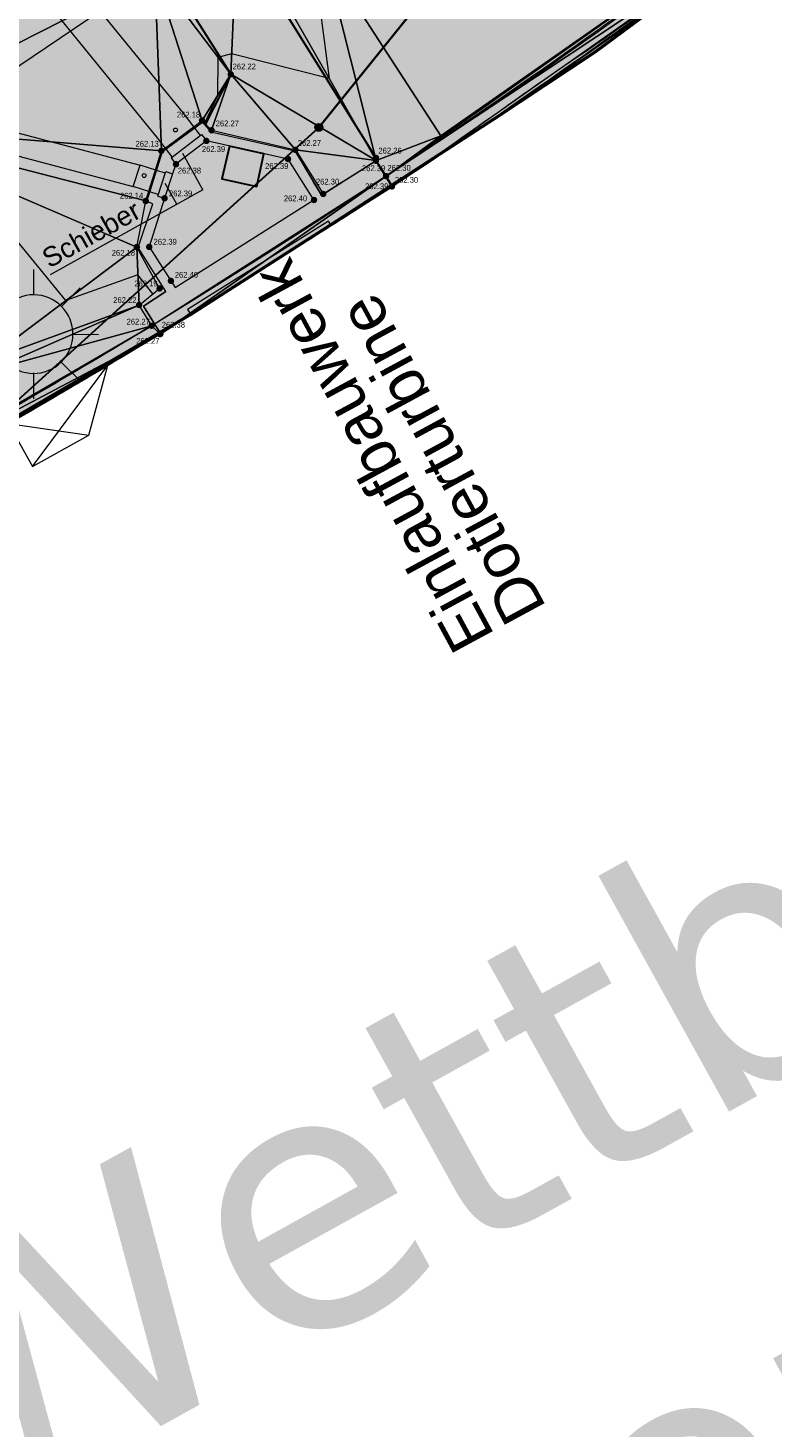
# Model space of a CAD drawing. Header units: millimetres. Extents: x 3402416 to 3403134, y 5267375 to 5268119.
# Tile 91 of 256: x 3402870 to 3402893, y 5267508 to 5267552. Entities that reach past the tile are written whole.
import ezdxf

# ---------------------------------------------------------------- set-up
doc = ezdxf.new("R2010")
doc.units = ezdxf.units.MM
doc.header["$MEASUREMENT"] = 0
for name, pattern in [('100.5', [5.5, 3.9, -1.6]), ('DGN Style 3', [26.58090185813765, 18.98635847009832, -7.59454338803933]), ('Zaun', [3, 1.5, 1.5])]:
    doc.linetypes.add(name, pattern=pattern)
for name, color, linetype, lineweight in [('_WBG Ideenteil + Pachtvertrag', 8, 'Continuous', 25), ('ALKIS_Grenzpunkte_nicht_endgueltig', 1, 'Continuous', 0), ('IVK_Dotierturbine Schacht', 7, 'Continuous', 0), ('IVK_Fahrbahnrand', 7, 'Continuous', 0), ('IVK_Fischpass Leitung', 7, 'Continuous', 0), ('IVK_Gebaeudebezeichnung', 7, 'Continuous', 0), ('IVK_Mauer', 7, 'Continuous', 0), ('IVK_NSH_Hoehe Anschrieb Freiborderhoehung', 3, 'Continuous', 0), ('IVK_NSH_Hoehe Punkt Freiborderhoehung', 7, 'Continuous', 0), ('IVK_NSH_Modell Aussparung Freiborderhoehung', 3, 'Continuous', 0), ('IVK_NSH_Modell Umring Freiborderhoehung', 1, 'Continuous', 0), ('IVK_NSH_Modell Vermaschung Freiborderhoehung', 2, 'Continuous', 0), ('IVK_NSH_Topographie Mauer', 7, 'Continuous', 0), ('IVK_Rahmen Stempel', 7, 'Continuous', 0), ('IVK_Strassenbeleuchtung', 7, 'Continuous', 0), ('IVK_Treppe Überdachung', 7, 'Continuous', 0), ('IVK_Zaun', 7, 'Continuous', 0)]:
    doc.layers.add(name, color=color, linetype=linetype, lineweight=lineweight)
for name, color, linetype, lineweight, true_color in [('_WBG Realisierungsteil', 7, 'Continuous', 50, 0x9494ff), ('ALKIS_Flurstuecksgrenze', 7, 'Continuous', 0, 0xffff80), ('ALKIS_Grenzpunkte_nicht_abgemarkt', 7, 'Continuous', 0, 0xffff80), ('IVK_NSH_Modell Hoehenlinien 20 Zentimeter', 7, 'Continuous', 0, 0xe6956a)]:
    doc.layers.add(name, color=color, linetype=linetype, lineweight=lineweight, true_color=true_color)
doc.styles.add('Arial', font='arial.ttf')
doc.styles.add('Style-arial', font='arial.ttf')
doc.styles.add('Style-Verdana', font='verdana.ttf')

# ---------------------------------------------------------------- blocks, each defined once
blk = doc.blocks.new('LAMPE0')
at = {"color": 0, "linetype": 'ByBlock', "lineweight": -2}
for p, q in [((1e-05, 0.00267), (2e-05, 0.00445)), ((-0.0019, 0.00192), (-0.00317, 0.0032)), ((0.00192, 0.0019), (0.0032, 0.00317)), ((-0.00267, 1e-05), (-0.00445, 2e-05)), ((0.00267, -1e-05), (0.00445, -2e-05)), ((-0.00192, -0.0019), (-0.0032, -0.00317)), ((0.0019, -0.00192), (0.00317, -0.0032)), ((-1e-05, -0.00267), (-2e-05, -0.00445))]:
    blk.add_line(p, q, dxfattribs=at)
for start, end in [(44.74282500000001, 134.742825), (134.742825, 224.742825), (314.742825, 44.74282500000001), (224.742825, 314.742825)]:
    blk.add_arc((0, 0), 0.0027, start, end, dxfattribs=at)
blk = doc.blocks.new('VA203a')
at = {"linetype": 'Continuous', "lineweight": 13, "extrusion": (0, 0, -1)}
blk.add_hatch(color=7, dxfattribs=at).paths.add_polyline_path([(1.192092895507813e-12, -0.05), (0.03535533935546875, -0.03535533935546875), (0.05, 0), (0.03535533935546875, 0.03535533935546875), (0, 0.05), (-0.03535533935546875, 0.03535533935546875), (-0.05, 0), (-0.03535533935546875, -0.03535533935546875)], flags=0)
blk = doc.blocks.new('Grenzpunkt_ Abm. nach Quellenlage n. zu spezifizieren')
at = {"linetype": 'Continuous', "extrusion": (0, 0, -1)}
blk.add_hatch(color=0, dxfattribs=at).paths.add_polyline_path([(1.445510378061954e-18, 0.0165, 0.57735), (-0.0143, -0.0083, 0.57735), (0.0143, -0.008199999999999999, 0.57735)])
at = {"color": 0}
blk.add_circle((0, 0), 0.0165, dxfattribs=at)

msp = doc.modelspace()

# ---------------------------------------------------------------- hatches: boundary and pattern name
at = {"layer": '_WBG Ideenteil + Pachtvertrag', "linetype": 'Continuous', "lineweight": 13, "transparency": 33554483}
h = msp.add_hatch(color=10, dxfattribs=at)
h.dxf.hatch_style = 1
h.paths.add_polyline_path([(3403020.16245001, 5267924.387769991), (3402974.164736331, 5267921.172880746), (3402970.833647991, 5267929.905829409), (3402966.125105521, 5267938.095891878), (3402962.962486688, 5267942.429970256), (3402957.609186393, 5267949.641042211), (3402947.360000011, 5267962.649999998), (3402939.807761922, 5267958.280785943), (3402940.650000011, 5267953.629999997), (3402941.220000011, 5267941.909999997), (3402941.790000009, 5267930.189999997), (3402941.545000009, 5267919.144999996), (3402940.618403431, 5267897.121720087), (3402939.51956888, 5267886.350966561), (3402937.993885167, 5267875.647076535), (3402933.952435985, 5267857.287685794), (3402924.269771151, 5267830.290976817), (3402912.70607658, 5267807.601485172), (3402888.950021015, 5267776.442785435), (3402888.948658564, 5267776.443823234), (3402875.125951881, 5267762.813248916), (3402817.856936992, 5267713.906700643), (3402814.792997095, 5267708.813060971), (3402749.530083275, 5267659.038497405), (3402740.540000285, 5267652.664999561), (3402743.030533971, 5267648.819175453), (3402726.539999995, 5267638.140000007), (3402711.869999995, 5267630.760000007), (3402634.269999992, 5267587.490000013), (3402621.469999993, 5267580.910000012), (3402607.519999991, 5267574.990000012), (3402612.549999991, 5267567.780000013), (3402597.743393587, 5267552.391029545), (3402630.485999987, 5267520.887500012), (3402683.348999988, 5267542.27000001), (3402692.954999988, 5267547.52500001), (3402703.979999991, 5267553.56000001), (3402743.097287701, 5267575.542575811), (3402746.601055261, 5267577.473139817), (3402753.342323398, 5267580.872757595), (3402757.657494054, 5267582.852254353), (3402762.378373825, 5267584.4516378), (3402767.186860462, 5267585.764340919), (3402772.29990408, 5267586.82701157), (3402777.468214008, 5267587.565390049), (3402782.590309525, 5267588.115923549), (3402787.738347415, 5267587.940988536), (3402794.98364584, 5267586.421840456), (3402794.339154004, 5267584.752635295), (3402798.108716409, 5267583.568148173), (3402799.256490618, 5267582.521750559), (3402802.297060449, 5267580.638326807), (3402804.958647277, 5267578.374340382), (3402807.449328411, 5267575.693806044), (3402813.836844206, 5267564.974516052), (3402824.334100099, 5267559.186056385), (3402831.545665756, 5267563.247558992), (3402850.736040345, 5267528.656213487), (3402857.046140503, 5267532.175631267), (3402875.097029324, 5267542.718187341), (3402879.431665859, 5267545.49590129), (3402884.47041499, 5267548.760394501), (3402887.619999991, 5267550.840000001), (3402890.11999999, 5267552.705000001), (3402892.61999999, 5267554.57), (3402896.49999999, 5267557.725), (3402900.37999999, 5267560.88), (3402903.42499999, 5267563.53), (3402911.319999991, 5267570.839999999), (3402925.41999999, 5267583.349999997), (3402926.029999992, 5267588.41), (3402935.719999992, 5267598.939999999), (3402939.889216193, 5267603.53054421), (3402947.511956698, 5267612.875241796), (3402954.37638669, 5267622.159368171), (3402960.809480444, 5267631.963964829), (3402966.189463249, 5267641.215743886), (3402971.088693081, 5267650.737576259), (3402974.884999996, 5267659.599999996), (3402977.896151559, 5267666.629987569), (3402983.519182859, 5267677.451653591), (3402987.072116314, 5267688.518937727), (3402989.662394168, 5267695.872167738), (3402996.629999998, 5267712.759999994), (3402998.879999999, 5267719.659999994), (3403002.589999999, 5267737.299999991), (3403004.045, 5267747.989999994), (3403005.500000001, 5267758.679999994), (3403006.260000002, 5267780.779999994), (3403008.055000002, 5267823.754999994), (3403009.280000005, 5267856.419999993), (3403009.069347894, 5267863.169206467), (3403007.636931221, 5267873.430262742)])
h.paths.add_polyline_path([(3402831.684338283, 5267692.713495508), (3402826.570000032, 5267697.970000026), (3402826.570000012, 5267697.970000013), (3402822.855003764, 5267702.231002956), (3402821.219958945, 5267700.910050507), (3402817.300075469, 5267705.730194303), (3402868.070000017, 5267748.980000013), (3402874.240000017, 5267754.230000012), (3402879.480000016, 5267748.100000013), (3402881.455003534, 5267745.791003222), (3402884.489868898, 5267742.976403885), (3402858.850000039, 5267715.330000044, -0.01115934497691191), (3402852.943002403, 5267709.527597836, -0.01177327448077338), (3402846.747222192, 5267703.982851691, -0.0127692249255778), (3402839.04620584, 5267697.938380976, -0.01175673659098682)], flags=16)
h.paths.add_polyline_path([(3402833.136433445, 5267693.592305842), (3402864.347414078, 5267722.274868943), (3402861.408584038, 5267725.472761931), (3402830.197603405, 5267696.79019883)], flags=24)
at = {"layer": 'IVK_NSH_Hoehe Punkt Freiborderhoehung', "linetype": 'Continuous', "lineweight": 13}
h = msp.add_hatch(color=3, dxfattribs=at)
edge = h.paths.add_edge_path(flags=0)
edge.add_arc((3402876.335, 5267550.149), 0.1, 0, 360)
h = msp.add_hatch(color=3, dxfattribs=at)
edge = h.paths.add_edge_path(flags=0)
edge.add_arc((3402875.447000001, 5267548.719), 0.1, 0, 360)
h = msp.add_hatch(color=3, dxfattribs=at)
edge = h.paths.add_edge_path(flags=0)
edge.add_arc((3402875.580000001, 5267548.087), 0.1, 0, 360)
h = msp.add_hatch(color=3, dxfattribs=at)
edge = h.paths.add_edge_path(flags=0)
edge.add_arc((3402875.741, 5267548.416), 0.1, 0, 360)
h = msp.add_hatch(color=3, dxfattribs=at)
edge = h.paths.add_edge_path(flags=0)
edge.add_arc((3402874.188000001, 5267547.781), 0.1, 0, 360)
h = msp.add_hatch(color=3, dxfattribs=at)
edge = h.paths.add_edge_path(flags=0)
edge.add_arc((3402878.336, 5267547.812000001), 0.1, 0, 360)
h = msp.add_hatch(color=3, dxfattribs=at)
edge = h.paths.add_edge_path(flags=0)
edge.add_arc((3402874.641000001, 5267547.368), 0.1, 0, 360)
h = msp.add_hatch(color=3, dxfattribs=at)
edge = h.paths.add_edge_path(flags=0)
edge.add_arc((3402878.106000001, 5267547.527), 0.1, 0, 360)
h = msp.add_hatch(color=3, dxfattribs=at)
edge = h.paths.add_edge_path(flags=0)
edge.add_arc((3402880.823, 5267547.476000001), 0.1, 0, 360)
h = msp.add_hatch(color=3, dxfattribs=at)
edge = h.paths.add_edge_path(flags=0)
edge.add_arc((3402880.826, 5267547.563000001), 0.1, 0, 360)
h = msp.add_hatch(color=3, dxfattribs=at)
edge = h.paths.add_edge_path(flags=0)
edge.add_arc((3402881.138, 5267547), 0.1, 0, 360)
h = msp.add_hatch(color=3, dxfattribs=at)
edge = h.paths.add_edge_path(flags=0)
edge.add_arc((3402874.289000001, 5267546.315), 0.1, 0, 360)
h = msp.add_hatch(color=3, dxfattribs=at)
edge = h.paths.add_edge_path(flags=0)
edge.add_arc((3402879.194000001, 5267546.448), 0.1, 0, 360)
h = msp.add_hatch(color=3, dxfattribs=at)
edge = h.paths.add_edge_path(flags=0)
edge.add_arc((3402881.321000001, 5267546.680999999), 0.1, 0, 360)
h = msp.add_hatch(color=3, dxfattribs=at)
edge = h.paths.add_edge_path(flags=0)
edge.add_arc((3402881.321000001, 5267546.680999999), 0.1, 0, 360)
h = msp.add_hatch(color=3, dxfattribs=at)
edge = h.paths.add_edge_path(flags=0)
edge.add_arc((3402873.706, 5267546.23), 0.1, 0, 360)
h = msp.add_hatch(color=3, dxfattribs=at)
edge = h.paths.add_edge_path(flags=0)
edge.add_arc((3402878.909896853, 5267546.261406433), 0.1, 0, 360)
h = msp.add_hatch(color=3, dxfattribs=at)
edge = h.paths.add_edge_path(flags=0)
edge.add_arc((3402873.429, 5267544.804), 0.1, 0, 360)
h = msp.add_hatch(color=3, dxfattribs=at)
edge = h.paths.add_edge_path(flags=0)
edge.add_arc((3402873.813000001, 5267544.81), 0.1, 0, 360)
h = msp.add_hatch(color=3, dxfattribs=at)
edge = h.paths.add_edge_path(flags=0)
edge.add_arc((3402874.484000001, 5267543.759), 0.1, 0, 360)
h = msp.add_hatch(color=3, dxfattribs=at)
edge = h.paths.add_edge_path(flags=0)
edge.add_arc((3402874.135, 5267543.525), 0.1, 0, 360)
h = msp.add_hatch(color=3, dxfattribs=at)
edge = h.paths.add_edge_path(flags=0)
edge.add_arc((3402873.5, 5267543.013), 0.1, 0, 360)
h = msp.add_hatch(color=3, dxfattribs=at)
edge = h.paths.add_edge_path(flags=0)
edge.add_arc((3402873.889, 5267542.372000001), 0.1, 0, 360)
h = msp.add_hatch(color=3, dxfattribs=at)
edge = h.paths.add_edge_path(flags=0)
edge.add_arc((3402874.151000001, 5267542.111), 0.1, 0, 360)
h = msp.add_hatch(color=3, dxfattribs=at)
edge = h.paths.add_edge_path(flags=0)
edge.add_arc((3402874.165000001, 5267542.134), 0.1, 0, 360)

# ---------------------------------------------------------------- linework, layer by layer
at = {"layer": '_WBG Ideenteil + Pachtvertrag', "color": 10, "linetype": 'Continuous', "lineweight": 50, "transparency": 33554687}
msp.add_lwpolyline([(3402890.119999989, 5267552.704999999), (3402887.619999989, 5267550.839999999), (3402884.470414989, 5267548.760394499), (3402879.431665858, 5267545.495901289), (3402875.097029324, 5267542.71818734), (3402857.046140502, 5267532.175631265), (3402850.736040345, 5267528.656213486), (3402831.545665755, 5267563.247558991)], dxfattribs=at)
at = {"layer": '_WBG Realisierungsteil', "color": 168, "lineweight": 50, "transparency": 33554687}
msp.add_lwpolyline([(3402890.119999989, 5267552.704999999), (3402887.619999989, 5267550.839999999), (3402884.470414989, 5267548.760394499), (3402879.431665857, 5267545.495901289), (3402875.097029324, 5267542.718187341), (3402857.046140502, 5267532.175631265), (3402850.736040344, 5267528.656213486), (3402831.545665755, 5267563.247558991)], dxfattribs=at)
at = {"layer": 'ALKIS_Flurstuecksgrenze', "color": 7, "linetype": 'Continuous', "lineweight": 30, "flags": 128}
for points in [[(3402689.995000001, 5267422.053), (3402717.197000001, 5267432.327), (3402741.978000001, 5267450.304), (3402772.971, 5267466.711), (3402799.072000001, 5267484.188), (3402833.816000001, 5267507.517), (3402879.056, 5267548.505), (3402904.187, 5267579.668), (3402923.475000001, 5267606.5), (3402932.559, 5267634.832), (3402939.302000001, 5267648.578), (3402947.536, 5267672.508), (3402951.848000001, 5267683.083), (3402955.88, 5267695.958), (3402967.705000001, 5267733.734), (3402981.09, 5267768.228), (3402988.993, 5267784.295), (3402992.544000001, 5267794.859), (3402997.747, 5267818.13), (3402997.387000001, 5267830.675), (3403021.713, 5267924.292)], [(3403134.296628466, 5267691.508286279), (3403119.131000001, 5267695.627), (3403095.322000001, 5267701.209), (3403084.958000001, 5267700.929), (3403031.678, 5267689.835), (3402955.88, 5267695.958), (3402951.848000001, 5267683.083), (3402947.536, 5267672.508), (3402939.302000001, 5267648.578), (3402932.559, 5267634.832), (3402923.475000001, 5267606.5), (3402904.187, 5267579.668), (3402879.056, 5267548.505), (3402833.816000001, 5267507.517), (3402799.072000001, 5267484.188), (3402772.971, 5267466.711), (3402741.978000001, 5267450.304), (3402717.197000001, 5267432.327), (3402689.995000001, 5267422.053)]]:
    msp.add_lwpolyline(points, dxfattribs=at)
at = {"layer": 'IVK_Dotierturbine Schacht', "color": 7, "linetype": 'Continuous', "lineweight": 30}
msp.add_3dface([(3402876.292694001, 5267547.924616), (3402876.062293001, 5267546.916695), (3402877.138269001, 5267546.678448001), (3402877.361223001, 5267547.690028)], dxfattribs=at)
at = {"layer": 'IVK_Fahrbahnrand', "color": 7, "linetype": 'Continuous', "lineweight": 30}
for p, q in [((3402872.456602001, 5267561.015328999), (3402880.826434, 5267547.562888)), ((3402870.33371, 5267559.703754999), (3402876.334826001, 5267550.149051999)), ((3402876.334826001, 5267550.149051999), (3402875.53358058, 5267548.579491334)), ((3402880.823397, 5267547.476202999), (3402880.826434, 5267547.562888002))]:
    msp.add_line(p, q, dxfattribs=at)
at = {"layer": 'IVK_Fischpass Leitung', "color": 4, "linetype": 'DGN Style 3', "lineweight": 13, "true_color": 0x00f5f5}
for p, q in [((3402874.872735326, 5267548.942826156), (3402852.427207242, 5267576.525515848)), ((3402874.019533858, 5267548.248529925), (3402851.825753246, 5267575.5218541)), ((3402873.320958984, 5267546.674298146), (3402873.53441347, 5267547.340959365))]:
    msp.add_line(p, q, dxfattribs=at)
at = {"layer": 'IVK_Fischpass Leitung', "color": 4, "linetype": 'Continuous', "lineweight": 13, "true_color": 0x00f5f5}
for p, q in [((3402865.441920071, 5267549.475691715), (3402873.53441347, 5267547.340959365)), ((3402864.969185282, 5267548.884832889), (3402873.320958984, 5267546.674298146)), ((3402875.395239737, 5267548.26035733), (3402874.872735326, 5267548.942826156)), ((3402874.521826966, 5267547.591664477), (3402873.999322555, 5267548.274133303)), ((3402874.307768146, 5267547.093343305), (3402873.53441347, 5267547.340959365)), ((3402874.09431366, 5267546.426682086), (3402873.320958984, 5267546.674298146))]:
    msp.add_line(p, q, dxfattribs=at)
for centre in [(3402874.626499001, 5267548.425974), (3402873.656753, 5267547.016396)]:
    msp.add_circle(centre, 0.06000000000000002, dxfattribs=at)
at = {"layer": 'IVK_Mauer', "color": 7, "linetype": 'Continuous', "lineweight": 13}
for p, q in [((3402874.488826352, 5267547.566398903), (3402875.428240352, 5267548.285622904)), ((3402875.428240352, 5267548.285622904), (3402875.580216, 5267548.087120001)), ((3402875.474125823, 5267546.577063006), (3402874.850580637, 5267547.697015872)), ((3402874.488826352, 5267547.566398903), (3402874.640802, 5267547.367896)), ((3402879.140862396, 5267546.409436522), (3402880.823397, 5267547.476202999)), ((3402881.320830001, 5267546.680789), (3402880.823397, 5267547.476202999)), ((3402874.079945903, 5267546.381808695), (3402874.322135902, 5267547.138216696)), ((3402874.322135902, 5267547.138216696), (3402874.531658, 5267547.071130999)), ((3402875.474125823, 5267546.577063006), (3402870.749283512, 5267543.946458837)), ((3402874.66658156, 5267546.127454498), (3402874.307451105, 5267546.772490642)), ((3402881.320830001, 5267546.680789), (3402879.431665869, 5267545.495901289)), ((3402874.079945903, 5267546.381808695), (3402874.289468, 5267546.314723)), ((3402874.614703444, 5267543.554023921), (3402878.900321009, 5267546.266726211)), ((3402879.362591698, 5267545.606031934), (3402875.001388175, 5267542.870675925)), ((3402879.431665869, 5267545.495901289), (3402879.362591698, 5267545.606031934)), ((3402873.636721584, 5267542.976794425), (3402874.3296243, 5267543.432737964)), ((3402874.165404, 5267542.133870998), (3402873.636721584, 5267542.976794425)), ((3402875.097029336, 5267542.718187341), (3402874.165404, 5267542.133870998)), ((3402875.001388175, 5267542.870675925), (3402875.097029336, 5267542.718187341))]:
    msp.add_line(p, q, dxfattribs=at)
at = {"layer": 'IVK_Mauer', "color": 7, "linetype": 'Continuous', "lineweight": 13, "flags": 128}
for points in [[(3402874.3296243, 5267543.432737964), (3402873.468553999, 5267544.787488), (3402873.924383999, 5267546.14308), (3402873.734421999, 5267546.218991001), (3402874.223751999, 5267547.763971), (3402875.456686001, 5267548.666622), (3402875.718836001, 5267548.369574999), (3402878.313047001, 5267547.784754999), (3402879.140862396, 5267546.409436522)], [(3402878.900321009, 5267546.266726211), (3402878.105623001, 5267547.526760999), (3402875.580216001, 5267548.08712), (3402874.640802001, 5267547.367895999), (3402874.531658, 5267547.071130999), (3402874.289468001, 5267546.314722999), (3402873.812969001, 5267544.80982), (3402874.614703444, 5267543.554023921)]]:
    msp.add_lwpolyline(points, dxfattribs=at)
at = {"layer": 'IVK_Mauer', "color": 7, "linetype": 'Continuous', "lineweight": 13}
for centre, radius, start, end in [((3402783.781732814, 5267696.660617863), 178.5400327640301, 303.0399785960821, 307.3387702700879), ((3402783.748144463, 5267696.971115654), 179.1859683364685, 302.9927610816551, 307.2876353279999), ((3402750.184316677, 5267745.878841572), 238.5022495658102, 299.2093730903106, 301.3209310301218), ((3402750.184316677, 5267745.878841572), 238.1407493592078, 299.2948133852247, 301.3198025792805)]:
    msp.add_arc(centre, radius, start, end, dxfattribs=at)
at = {"layer": 'IVK_NSH_Modell Aussparung Freiborderhoehung', "color": 201, "true_color": 0xeba8ff}
for p, q in [((3402874.188000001, 5267547.781, 262.134), (3402875.447000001, 5267548.719, 262.176)), ((3402875.447000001, 5267548.719, 262.176), (3402875.741, 5267548.416, 262.266)), ((3402875.741, 5267548.416, 262.266), (3402878.336000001, 5267547.812, 262.272)), ((3402873.706, 5267546.23, 262.139), (3402874.188000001, 5267547.781, 262.134)), ((3402878.336000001, 5267547.812, 262.272), (3402879.194000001, 5267546.448, 262.305)), ((3402879.194000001, 5267546.448, 262.305), (3402880.830000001, 5267547.479, 262.271)), ((3402880.830000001, 5267547.479, 262.271), (3402881.138, 5267547, 262.304)), ((3402873.429, 5267544.804, 262.178), (3402873.706, 5267546.23, 262.139)), ((3402874.135, 5267543.525, 262.188), (3402873.429, 5267544.804, 262.178)), ((3402873.5, 5267543.013, 262.224), (3402874.135, 5267543.525, 262.188)), ((3402873.889, 5267542.372, 262.269), (3402873.5, 5267543.013, 262.224))]:
    msp.add_line(p, q, dxfattribs=at)
at = {"layer": 'IVK_NSH_Modell Aussparung Freiborderhoehung', "color": 201, "linetype": 'Continuous', "true_color": 0xeba8ff}
msp.add_polyline3d([(3402881.138, 5267547, 262.304), (3402879.943, 5267546.208, 262.298), (3402878.743, 5267545.424, 262.292), (3402877.538000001, 5267544.648, 262.286), (3402876.327000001, 5267543.881, 262.281), (3402875.11, 5267543.122, 262.275), (3402873.889, 5267542.372, 262.269)], dxfattribs=at)
at = {"layer": 'IVK_NSH_Modell Hoehenlinien 20 Zentimeter', "color": 32, "linetype": 'Continuous', "lineweight": 13, "true_color": 0xcd6000, "elevation": 262.2, "flags": 128}
for points in [[(3402911.344850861, 5267570.852277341), (3402909.358, 5267574.547), (3402909.126000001, 5267574.975000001), (3402909.004000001, 5267574.908), (3402908.791000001, 5267574.789), (3402908.051, 5267574.162), (3402907.975000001, 5267574.254000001), (3402906.677000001, 5267575.664), (3402905.477, 5267572.384), (3402900.579, 5267566.088000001), (3402896.545, 5267563.07), (3402883.984000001, 5267563.689), (3402879.908000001, 5267561.732), (3402880.017, 5267565.482), (3402873.339000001, 5267561.541), (3402875.345000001, 5267559.401), (3402877.645, 5267555.718), (3402878.859000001, 5267553.95), (3402879.38, 5267550.018), (3402876.362000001, 5267550.784), (3402875.94, 5267550.673000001), (3402875.921000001, 5267549.482), (3402875.525, 5267548.638)], [(3402873.923, 5267543.354), (3402873.463, 5267543.947000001), (3402871.236, 5267543.151), (3402867.947000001, 5267547.161), (3402866.288000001, 5267548.146000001), (3402866.267, 5267548.427), (3402865.738, 5267549.078000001), (3402865.105, 5267550.116000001), (3402864.598000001, 5267549.636), (3402862.896000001, 5267549.394), (3402863.037, 5267553.959)]]:
    msp.add_lwpolyline(points, dxfattribs=at)
at = {"layer": 'IVK_NSH_Modell Umring Freiborderhoehung', "color": 6, "linetype": '100.5', "ltscale": 10, "true_color": 0xe202f2}
msp.add_open_spline([(3402973.402, 5267889.37, 266.63), (3402971.259000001, 5267898.655, 266.884), (3402973.221, 5267899.259, 266.92), (3402979.065, 5267899.964, 266.983), (3402987.632000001, 5267901.332, 266.645), (3402996.574, 5267901.247, 267.164), (3402999.854, 5267900.751, 267.116), (3403001.073, 5267899.555, 266.771), (3403007.491, 5267887.112, 261.1240000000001), (3403008.555000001, 5267857.094, 261.209), (3403007.359000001, 5267813.886, 261.074), (3403006.127, 5267770.161, 261.248), (3402999.63, 5267722.447, 261.063), (3402990.96, 5267699.646, 261.254), (3402984.157000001, 5267681.314, 261.31), (3402973.541000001, 5267656.946, 261.224), (3402953.577000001, 5267621.061, 261.098), (3402931.148000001, 5267593.163, 261.279), (3402926.345000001, 5267588.179, 261.563), (3402925.493, 5267583.399, 261.5110000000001), (3402911.549000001, 5267570.877, 261.576), (3402911.412, 5267570.875, 261.58), (3402911.339000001, 5267570.85, 262.251), (3402902.615000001, 5267562.888, 262.266), (3402892.302000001, 5267554.41, 262.276), (3402881.339000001, 5267546.676, 262.302), (3402874.151000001, 5267542.111, 262.268), (3402866.574, 5267537.704, 262.28), (3402866.402, 5267538.022, 262.27), (3402865.737000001, 5267539.264, 262.279), (3402868.892, 5267541.002, 262.274), (3402868.752, 5267541.251, 262.276), (3402868.744, 5267541.273, 262.225), (3402864.707, 5267548.554, 262.213), (3402862.826, 5267549.046, 262.204), (3402861.239000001, 5267548.161, 262.217), (3402861.219000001, 5267548.172, 262.174), (3402860.109000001, 5267550.144, 262.171), (3402860.127, 5267550.151, 262.401), (3402859.981000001, 5267550.413, 262.4), (3402859.545, 5267550.177, 262.402), (3402857.42, 5267547.064, 262.409), (3402861.361, 5267539.982, 262.423), (3402857.268000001, 5267537.712, 262.414), (3402857.595000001, 5267537.1, 262.401), (3402855.077000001, 5267535.648, 262.413), (3402855.391, 5267535.133, 262.415), (3402847.117000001, 5267530.472, 262.423), (3402844.698, 5267529.084, 262.42), (3402844.686000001, 5267529.154, 262.243), (3402841.189, 5267535.306, 262.197), (3402834.324, 5267531.517, 262.1960000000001), (3402825.188000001, 5267526.398, 262.199), (3402816.640000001, 5267521.633, 262.187), (3402807.825000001, 5267516.664, 262.189), (3402799.117000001, 5267511.766, 262.187), (3402790.161, 5267506.762, 262.187), (3402785.002, 5267503.849, 262.181), (3402780.631000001, 5267501.338, 262.252), (3402779.518000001, 5267503.255, 262.252), (3402779.51, 5267503.225, 261.302), (3402771.145, 5267498.561, 261.306), (3402762.032000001, 5267493.996, 261.293), (3402753.326, 5267489.085, 261.279), (3402744.624, 5267484.192, 261.304), (3402737.594000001, 5267477.268, 261.295), (3402739.756000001, 5267473.33, 261.2970000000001), (3402739.329, 5267473.086, 261.293), (3402740.745000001, 5267471.036, 261.302), (3402742.522, 5267468.178, 261.301), (3402737.854, 5267465.502, 261.276), (3402736.075000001, 5267464.499, 261.3090000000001), (3402734.307, 5267463.533, 261.292), (3402734.274000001, 5267463.516, 262.291), (3402732.350000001, 5267462.487, 262.274), (3402724.718, 5267458.614, 262.463), (3402722.217000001, 5267454.994, 262.478), (3402722.175, 5267455, 262.6070000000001), (3402720.67, 5267453.302, 262.568), (3402719.337, 5267455.763, 262.5710000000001), (3402719.314, 5267455.757, 262.497), (3402715.054, 5267453.445, 262.491), (3402712.311000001, 5267452.143, 258.2440000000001), (3402707.951, 5267450.18, 258.263), (3402703.588, 5267448.754, 258.252), (3402699.675, 5267457.066, 258.28), (3402695.118, 5267469.736, 258.679), (3402692.195, 5267479.923, 258.969), (3402702.031, 5267485.048, 259.195), (3402707.857, 5267488.496, 259.373), (3402715.117000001, 5267492.487, 259.098), (3402719.239000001, 5267494.954, 259.258), (3402721.036, 5267494.67, 259.279), (3402723.049000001, 5267491.187, 262.242), (3402725.561000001, 5267486.822, 262.264), (3402729.362000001, 5267488.733, 262.271), (3402737.009000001, 5267493.102, 262.276), (3402745.765000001, 5267498.005, 262.28), (3402754.496, 5267502.989, 262.292), (3402763.191000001, 5267507.689, 262.2730000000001), (3402771.922, 5267512.655, 262.276), (3402774.429, 5267514.204, 262.227), (3402783.438000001, 5267519.244, 262.226), (3402792.034, 5267524.084, 262.23), (3402800.847000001, 5267529.005, 262.2200000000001), (3402809.211000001, 5267533.706, 262.217), (3402818.25, 5267538.767, 262.216), (3402826.523000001, 5267543.492, 262.222), (3402838.805000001, 5267550.458, 262.215), (3402835.571, 5267556.173, 262.289), (3402836.864000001, 5267556.946, 262.342), (3402832.914, 5267564.026, 262.3330000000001), (3402828.391, 5267572.116, 262.301), (3402828.714000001, 5267572.295, 262.2970000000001), (3402828.751000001, 5267572.324, 262.218), (3402831.204, 5267573.654, 262.187), (3402830.856000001, 5267577.123, 262.171), (3402838.132000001, 5267575.061, 262.179), (3402857.727, 5267580.016, 262.296), (3402858.743, 5267586.148, 262.343), (3402856.571, 5267590.239, 262.325), (3402872.490000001, 5267592.439, 262.352), (3402877.389, 5267594.62, 262.202), (3402881.373000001, 5267600.75, 262.129), (3402885.875, 5267603.453, 262.135), (3402897.38, 5267602.371, 262.069), (3402906.697000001, 5267606.506, 262.0950000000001), (3402914.635, 5267612.832, 262.118), (3402919.801, 5267617.02, 262.213), (3402922.673, 5267622.771, 262.143), (3402927.52, 5267629.693, 262.2080000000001), (3402932.198, 5267635.327, 262.186), (3402941.376000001, 5267637.011, 262.09), (3402947.200000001, 5267645.566, 262.07), (3402949.802000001, 5267656.334, 262.328), (3402957.649000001, 5267672.321, 262.37), (3402963.36, 5267678.252, 262.337), (3402968.961000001, 5267685.849, 262.32), (3402968.435000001, 5267695.836, 262.336), (3402971.662, 5267699.315, 262.308), (3402983.328000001, 5267726.695, 262.51), (3402987.168000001, 5267750.814, 262.971), (3402988.274000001, 5267771.277, 263.412), (3402989.890000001, 5267792.909, 264.016), (3402990.532000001, 5267812.395, 264.397), (3402986.982, 5267832.181, 264.939), (3402981.541000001, 5267853.095, 265.631), (3402977.157000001, 5267872.138, 266.165), (3402973.402, 5267889.37, 266.63)], degree=1, dxfattribs=at)
at = {"layer": 'IVK_NSH_Topographie Mauer', "color": 7, "linetype": 'Continuous', "lineweight": 13}
for p, q in [((3402874.151, 5267542.111, 262.2679999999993), (3402881.339, 5267546.676, 262.3019999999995)), ((3402881.321, 5267546.681000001, 262.394), (3402874.165000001, 5267542.134, 262.383)), ((3402874.151, 5267542.111, 262.2679999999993), (3402873.889, 5267542.372000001, 262.2690000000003)), ((3402874.151, 5267542.111, 262.2679999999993), (3402874.165000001, 5267542.134, 262.383))]:
    msp.add_line(p, q, dxfattribs=at)
at = {"layer": 'IVK_NSH_Topographie Mauer', "color": 7, "linetype": 'Continuous', "lineweight": 13, "extrusion": (0.8421935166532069, 0.5216297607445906, 0.1364275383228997), "elevation": 5613629.499174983, "flags": 128}
msp.add_lwpolyline([(2686366.883048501, -772817.0584479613), (2686366.869319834, -772817.1513162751), (2686367.250603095, -772817.1492973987)], dxfattribs=at)
at = {"layer": 'IVK_NSH_Topographie Mauer', "color": 7, "linetype": 'Continuous', "lineweight": 13, "extrusion": (-0.001379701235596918, -0.005448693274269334, 0.9999842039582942), "elevation": -33133.79223210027, "flags": 128}
msp.add_lwpolyline([(3402871.452724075, 5267441.088029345), (3402870.760468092, 5267440.631094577), (3402871.28810388, 5267439.789266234)], dxfattribs=at)
at = {"layer": 'IVK_NSH_Topographie Mauer', "color": 7, "linetype": 'Continuous', "lineweight": 13}
for points in [[(3402874.329610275, 5267543.432743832, 262.3903036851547), (3402873.469000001, 5267544.787, 262.394), (3402873.924000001, 5267546.143, 262.39), (3402873.734000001, 5267546.219, 262.387), (3402874.224, 5267547.764, 262.386), (3402875.457, 5267548.667, 262.392), (3402875.719000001, 5267548.37, 262.399), (3402878.313, 5267547.785, 262.395), (3402878.887999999, 5267546.83, 262.399)], [(3402881.321, 5267546.681000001, 262.394), (3402880.823, 5267547.476000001, 262.391), (3402879.150358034, 5267546.397235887, 262.3961927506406), (3402878.888, 5267546.830000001, 262.399)]]:
    msp.add_polyline3d(points, dxfattribs=at)
at = {"layer": 'IVK_NSH_Topographie Mauer', "color": 7, "linetype": 'Continuous', "lineweight": 13, "extrusion": (0.07225759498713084, -0.105679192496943, -0.9917715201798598)}
msp.add_arc((5782154.786272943, -2407855.03071973, -311046.2519775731), 236.9075089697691, 87.5456623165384, 90.78158377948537, dxfattribs=at)
at = {"layer": 'IVK_NSH_Topographie Mauer', "color": 7, "linetype": 'Continuous', "lineweight": 13, "extrusion": (0.06830828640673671, -0.1001644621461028, -0.9926233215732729)}
msp.add_arc((5779197.621323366, -2416890.812872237, -295436.3536009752), 224.1622481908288, 87.36925069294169, 90.79901782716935, dxfattribs=at)
at = {"layer": 'IVK_NSH_Topographie Mauer', "color": 7, "linetype": 'Continuous', "lineweight": 13, "extrusion": (-0.05008509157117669, 0.0859751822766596, -0.995037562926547)}
msp.add_arc((-5591836.017758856, 2824784.700043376, 282183.6977404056), 205.1317911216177, 268.8571354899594, 271.2758682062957, dxfattribs=at)
at = {"layer": 'IVK_NSH_Topographie Mauer', "color": 7, "linetype": 'Continuous', "lineweight": 13, "extrusion": (-0.0696250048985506, 0.117009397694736, -0.990687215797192)}
msp.add_arc((-5617913.857560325, 2760980.926344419, 379166.9747525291), 219.3969764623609, 269.4314715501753, 271.7207256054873, dxfattribs=at)
at = {"layer": 'IVK_Rahmen Stempel', "color": 7, "linetype": 'Continuous', "lineweight": 30}
msp.add_3dface([(3402461.796628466, 5267374.849302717), (3403134.296628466, 5267374.849302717), (3403134.296628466, 5268117.349302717), (3402461.796628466, 5268117.349302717)], dxfattribs=at)
msp.add_3dface([(3402461.796628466, 5267374.849302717), (3403134.296628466, 5267374.849302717), (3403134.296628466, 5268117.349302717), (3402461.796628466, 5268117.349302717)], dxfattribs=at)
at = {"layer": 'IVK_Treppe Überdachung', "color": 7, "linetype": 'DGN Style 3', "lineweight": 13}
for p, q in [((3402870.198176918, 5267538.016413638), (3402872.538117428, 5267541.152510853)), ((3402869.461344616, 5267539.344791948), (3402871.947137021, 5267538.9865366))]:
    msp.add_line(p, q, dxfattribs=at)
at = {"layer": 'IVK_Treppe Überdachung', "color": 7, "linetype": 'Continuous', "lineweight": 13}
for p, q in [((3402871.947137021, 5267538.9865366), (3402872.538117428, 5267541.152510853)), ((3402869.461344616, 5267539.344791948), (3402870.198176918, 5267538.016413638)), ((3402870.198176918, 5267538.016413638), (3402871.947137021, 5267538.9865366))]:
    msp.add_line(p, q, dxfattribs=at)
at = {"layer": 'IVK_Zaun', "color": 7, "linetype": 'Zaun', "lineweight": 13, "flags": 128}
msp.add_lwpolyline([(3402865.204491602, 5267547.328384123), (3402871.901221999, 5267551.839573), (3402873.98461, 5267553.268187), (3402876.539804, 5267554.989185), (3402877.884286, 5267555.875205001), (3402879.243335, 5267553.777942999), (3402882.88832377, 5267548.165142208)], dxfattribs=at)

# ---------------------------------------------------------------- block references
at = {"layer": 'ALKIS_Grenzpunkte_nicht_abgemarkt', "color": 7, "xscale": 7.5, "yscale": 7.5, "zscale": 7.5}
msp.add_blockref('Grenzpunkt_ Abm. nach Quellenlage n. zu spezifizieren', (3402879.056, 5267548.505), dxfattribs=at)
at = {"layer": 'ALKIS_Grenzpunkte_nicht_endgueltig', "color": 22, "ltscale": 0.5, "true_color": 0xe51a1a, "xscale": 10, "yscale": 10, "zscale": 10}
msp.add_blockref('VA203a', (3402879.056, 5267548.505), dxfattribs=at)
at = {"layer": 'IVK_Strassenbeleuchtung', "color": 7, "linetype": 'Continuous', "lineweight": 13, "xscale": 450.0000000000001, "yscale": 450.0000000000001, "zscale": 100, "rotation": 359.9919}
msp.add_blockref('LAMPE0', (3402870.23868, 5267542.11298), dxfattribs=at)

# ---------------------------------------------------------------- texts
at = {"layer": '_WBG Ideenteil + Pachtvertrag', "color": 10, "linetype": 'Continuous', "lineweight": 13, "transparency": 33554687, "insert": (3402864.070007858, 5267511.88807077), "char_height": 8, "attachment_point": 1, "rotation": 28.965572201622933, "style": 'Style-Verdana'}
msp.add_mtext_dynamic_manual_height_columns('Wettbewerbsgebiet Ideenteil', width=108.9801738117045, gutter_width=11.875, heights=[0], dxfattribs=at)
at = {"layer": 'IVK_Gebaeudebezeichnung', "color": 7, "linetype": 'Continuous', "lineweight": 30, "insert": (3402886.134376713, 5267533.658275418), "char_height": 1.399001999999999, "attachment_point": 7, "rotation": 118.39878055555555, "line_spacing_factor": 0.7811279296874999, "style": 'Style-arial'}
msp.add_mtext('Einlaufbauwerk\\PDotierturbine', dxfattribs=at)
at = {"layer": 'IVK_Mauer', "color": 7, "linetype": 'Continuous', "lineweight": 13, "style": 'Style-arial'}
msp.add_text('Schieber', height=0.6000000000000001, rotation=29.10731979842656, dxfattribs=at).set_placement((3402870.718968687, 5267544.137577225))
at = {"layer": 'IVK_NSH_Hoehe Anschrieb Freiborderhoehung', "color": 3, "linetype": 'Continuous', "char_height": 0.18, "attachment_point": 1, "line_spacing_factor": 0.69, "style": 'Arial'}
for s, insert in [('\\H1x;\\W0.9;262.22', (3402876.39260689, 5267550.479101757, 262.221)), ('\\H1x;\\W0.9;262.18', (3402874.669021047, 5267548.992558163, 262.176)), ('\\H1x;\\W0.9;262.27', (3402875.868495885, 5267548.718351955, 262.266)), ('\\H1x;\\W0.9;262.27', (3402878.408606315, 5267548.114281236, 262.272)), ('\\H1x;\\W0.9;262.13', (3402873.388844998, 5267548.089773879, 262.134)), ('\\H1x;\\W0.9;262.39', (3402875.44233686, 5267547.927176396, 262.3860000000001)), ('\\H1x;\\W0.9;262.26', (3402880.902495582, 5267547.877457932, 262.263)), ('\\H1x;\\W0.9;262.38', (3402874.697054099, 5267547.260923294, 262.384)), ('\\H1x;\\W0.9;262.39', (3402877.39715114, 5267547.402704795, 262.391)), ('\\H1x;\\W0.9;262.39', (3402880.393865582, 5267547.332657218, 262.391)), ('\\H1x;\\W0.9;262.30', (3402881.18101652, 5267547.344917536, 262.304)), ('\\H1x;\\W0.9;262.30', (3402878.968184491, 5267546.918594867, 262.305)), ('\\H1x;\\W0.9;262.30', (3402881.410944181, 5267546.974115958, 262.302)), ('\\H1x;\\W0.9;262.14', (3402872.907044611, 5267546.483167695, 262.139)), ('\\H1x;\\W0.9;262.39', (3402874.423767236, 5267546.553277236, 262.39)), ('\\H1x;\\W0.9;262.40', (3402877.976806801, 5267546.400209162, 262.399)), ('\\H1x;\\W0.9;262.39', (3402880.489251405, 5267546.775826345, 262.394)), ('\\H1x;\\W0.9;262.18', (3402872.654409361, 5267544.71640402, 262.178)), ('\\H1x;\\W0.9;262.39', (3402873.947329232, 5267545.059820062, 262.39)), ('\\H1x;\\W0.9;262.40', (3402874.603911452, 5267544.036149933, 262.399)), ('\\H1x;\\W0.9;262.19', (3402873.351379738, 5267543.76816114, 262.188)), ('\\H1x;\\W0.9;262.22', (3402872.700106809, 5267543.256007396, 262.224)), ('\\H1x;\\W0.9;262.27', (3402873.112585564, 5267542.589010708, 262.269)), ('\\H1x;\\W0.9;262.38', (3402874.20077768, 5267542.491848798, 262.383)), ('\\H1x;\\W0.9;262.27', (3402873.409905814, 5267541.992158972, 262.268))]:
    msp.add_mtext(s, dxfattribs=dict(at, insert=insert))

# ---------------------------------------------------------------- meshes
at = {"layer": 'IVK_NSH_Modell Vermaschung Freiborderhoehung', "color": 2}
mesh = msp.add_polyface(dxfattribs=at)
corners = [(3402879.194000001, 5267546.448, 262.305), (3402880.830000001, 5267547.479, 262.271), (3402878.336000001, 5267547.812, 262.272), (3402881.138, 5267547, 262.304), (3402882.834, 5267548.248, 262.203), (3402879.243, 5267553.778, 262.223), (3402874.151000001, 5267542.111, 262.268), (3402881.339000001, 5267546.676, 262.302), (3402892.302000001, 5267554.41, 262.276), (3402892.071, 5267554.71, 262.279), (3402902.615000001, 5267562.888, 262.266), (3402902.415000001, 5267563.21, 262.267), (3402899.264, 5267568.149, 262.152), (3402881.527, 5267566.417, 262.176), (3402877.884000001, 5267555.875, 262.23), (3402910.856000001, 5267570.917, 262.2610000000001), (3402911.339000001, 5267570.85, 262.251), (3402907.936000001, 5267574.06, 262.219), (3402895.848000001, 5267574.349, 262.158), (3402900.984000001, 5267577.444, 262.205), (3402905.882000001, 5267576.677, 262.188), (3402884.974, 5267580.15, 262.2440000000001), (3402895.830000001, 5267586.258, 262.267), (3402873.051, 5267572.54, 262.234), (3402911.549000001, 5267570.877, 261.576), (3402911.412, 5267570.875, 261.58), (3402908.728000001, 5267575.885, 261.64), (3402916.005, 5267582.384, 261.592), (3402925.493, 5267583.399, 261.5110000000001), (3402909.126000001, 5267574.962, 262.27), (3402909.127, 5267575.001, 262.053), (3402908.792, 5267574.815, 262.078), (3402908.790000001, 5267574.775, 262.264), (3402908.695, 5267575.891, 262.032), (3402915.962, 5267582.382, 261.9580000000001), (3402915.876000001, 5267582.624, 261.9700000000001), (3402908.296000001, 5267575.848, 262.044), (3402906.443, 5267579.912, 262.164)]
mesh.append_faces([[corners[k] for k in face] for face in [(0, 1, 2), (3, 4, 1), (1, 4, 5), (6, 7, 3), (3, 7, 8), (3, 8, 9), (3, 9, 4), (8, 10, 9), (10, 11, 9), (9, 11, 12), (9, 12, 13), (9, 13, 14), (4, 9, 5), (14, 5, 9), (11, 10, 15), (10, 16, 15), (11, 17, 12), (15, 17, 11), (13, 12, 18), (12, 19, 18), (12, 17, 20), (12, 20, 19), (13, 18, 21), (21, 18, 22), (18, 19, 22), (23, 13, 21), (16, 24, 25), (25, 24, 26), (26, 24, 27), (24, 28, 27), (16, 25, 29), (29, 25, 30), (30, 25, 26), (29, 15, 16), (31, 29, 30), (32, 29, 31), (15, 29, 32), (33, 30, 26), (33, 31, 30), (33, 26, 34), (33, 34, 35), (31, 33, 36), (36, 33, 35), (27, 34, 26), (17, 32, 31), (17, 15, 32), (17, 31, 36), (36, 35, 37), (36, 37, 20), (17, 36, 20), (19, 20, 37)]], dxfattribs={"color": 2})
mesh = msp.add_polyface(dxfattribs=at)
corners = [(3402861.219000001, 5267548.172, 262.174), (3402862.826, 5267549.046, 262.204), (3402860.127, 5267550.151, 262.401), (3402859.981000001, 5267550.413, 262.4), (3402861.239000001, 5267548.161, 262.217), (3402864.046000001, 5267555.129, 262.134), (3402864.707, 5267548.554, 262.213), (3402866.402, 5267538.022, 262.27), (3402868.892, 5267541.002, 262.274), (3402865.737000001, 5267539.264, 262.279), (3402866.574, 5267537.704, 262.28), (3402874.151000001, 5267542.111, 262.268), (3402873.889, 5267542.372, 262.269), (3402861.268000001, 5267558.735, 262.202), (3402873.706, 5267546.23, 262.139), (3402874.188000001, 5267547.781, 262.134), (3402873.985, 5267553.268, 262.096), (3402873.429, 5267544.804, 262.178), (3402868.744, 5267541.273, 262.225), (3402866.912, 5267557.205, 262.141), (3402876.335, 5267550.149, 262.221), (3402878.336000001, 5267547.812, 262.272), (3402880.830000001, 5267547.479, 262.271), (3402876.540000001, 5267554.989, 262.061), (3402879.243, 5267553.778, 262.223), (3402875.741, 5267548.416, 262.266), (3402875.447000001, 5267548.719, 262.176), (3402873.5, 5267543.013, 262.224), (3402874.135, 5267543.525, 262.188), (3402868.752, 5267541.251, 262.276), (3402881.138, 5267547, 262.304), (3402863.179, 5267576.961, 262.29), (3402862.77, 5267585.496, 262.334), (3402858.646000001, 5267578.925, 262.274), (3402873.051, 5267572.54, 262.234), (3402870.781, 5267581.668, 262.324), (3402864.812, 5267568.673, 262.2320000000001), (3402856.509000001, 5267564.788, 262.204), (3402884.974, 5267580.15, 262.2440000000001), (3402881.527, 5267566.417, 262.176), (3402872.574, 5267561.185, 262.1480000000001), (3402874.605, 5267562.131, 262.286), (3402877.884000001, 5267555.875, 262.23), (3402870.228000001, 5267559.614, 262.1480000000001)]
mesh.append_faces([[corners[k] for k in face] for face in [(0, 1, 2), (2, 1, 3), (4, 1, 0), (1, 5, 3), (1, 6, 5), (7, 8, 9), (10, 11, 7), (7, 12, 8), (7, 11, 12), (3, 5, 13), (6, 14, 15), (15, 16, 6), (6, 17, 14), (6, 18, 17), (6, 19, 5), (6, 16, 19), (20, 21, 22), (23, 22, 24), (20, 22, 23), (25, 21, 20), (25, 20, 26), (16, 15, 26), (26, 20, 16), (17, 27, 28), (18, 27, 17), (8, 27, 18), (12, 27, 8), (29, 8, 18), (11, 30, 12), (31, 32, 33), (31, 34, 35), (36, 34, 31), (37, 36, 31), (34, 38, 35), (39, 34, 40), (41, 39, 40), (42, 39, 41), (36, 43, 40), (43, 23, 40), (40, 34, 36), (40, 23, 41), (19, 43, 36), (19, 16, 43), (16, 23, 43), (13, 19, 36), (5, 19, 13), (13, 36, 37), (23, 24, 42), (23, 42, 41), (16, 20, 23)]], dxfattribs={"color": 2})

doc.saveas('drawing.dxf')
